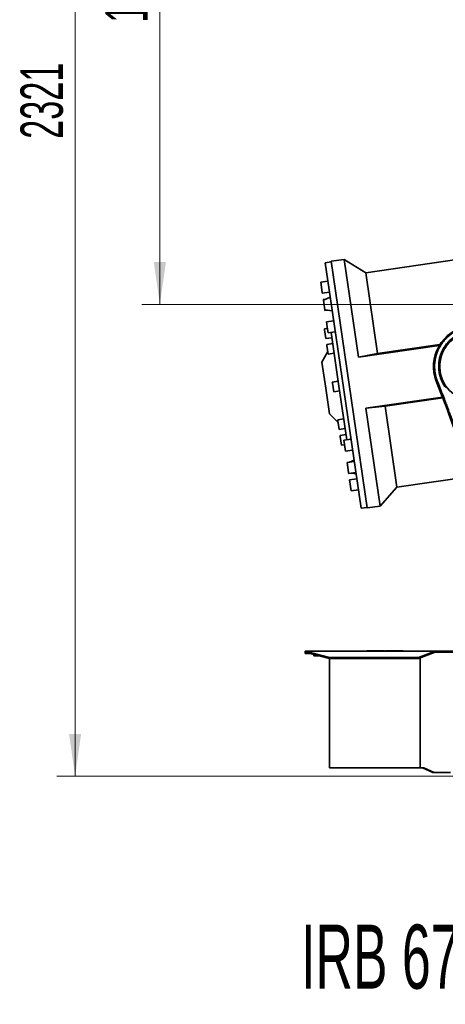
# Model space of a CAD drawing. Header units: millimetres. Extents: x 0 to 11920, y 0 to 8400.
# Tile 40 of 56: x 6791 to 7494, y 4578 to 6206. Entities that reach past the tile are written whole.
import ezdxf

# ---------------------------------------------------------------- set-up
doc = ezdxf.new("R2010")
doc.units = ezdxf.units.MM
doc.header["$LTSCALE"] = 20
doc.layers.add('SVART_TEXT', color=7, linetype='Continuous')
doc.styles.add('SLDTEXTSTYLE0', font='TXT', dxfattribs={"width": 0.605})
doc.dimstyles.new('SLDDIMSTYLE0', dxfattribs={"dimtxt": 70, "dimasz": 70, "dimexe": 0, "dimexo": 0.0625, "dimgap": 17.5, "dimtad": 1, "dimdec": 1, "dimrnd": 1e-09, "dimzin": 12, "dimdsep": 46, "dimtxsty": 'SLDTEXTSTYLE0', "dimsah": 1, "dimcen": 0.09, "dimadec": 0, "dimazin": 3, "dimtfac": 1, "dimtofl": 0, "dimtmove": 0, "dimatfit": 3, "dimfxl": 1, "dimfrac": 2, "dimtolj": 1, "dimtzin": 12, "dimarcsym": 0})
doc.dimstyles.new('SLDDIMSTYLE1', dxfattribs={"dimtxt": 70, "dimasz": 70, "dimexe": 0, "dimexo": 0.0625, "dimgap": 17.5, "dimtad": 1, "dimdec": 0, "dimrnd": 1e-09, "dimzin": 12, "dimdsep": 46, "dimtxsty": 'SLDTEXTSTYLE0', "dimsah": 1, "dimcen": 0.09, "dimadec": 0, "dimazin": 3, "dimtfac": 1, "dimtofl": 0, "dimtmove": 0, "dimatfit": 3, "dimfxl": 1, "dimfrac": 2, "dimtolj": 1, "dimtzin": 12, "dimarcsym": 0})

# ---------------------------------------------------------------- blocks, each defined once
blk = doc.blocks.new('_D_6')
at = {"color": 7, "linetype": 'Continuous', "lineweight": 0}
for p, q in [((8029.1, 7276.5), (6852.1, 7276.5)), ((6882.1, 7276.5), (6882.1, 4955.4)), ((8095.6, 4955.4), (6852.1, 4955.4))]:
    blk.add_line(p, q, dxfattribs=at)
at = {"color": 7, "linetype": 'Continuous', "lineweight": 18}
for points in [[(6882.1, 7276.5), (6872.1, 7206.5), (6892.1, 7206.5)], [(6882.1, 4955.4), (6892.1, 5025.4), (6872.1, 5025.4)]]:
    blk.add_solid(points, dxfattribs=at)
at = {"color": 7, "linetype": 'Continuous', "lineweight": 18, "insert": (6791.9, 6009), "char_height": 70, "attachment_point": 1, "rotation": 90, "style": 'SLDTEXTSTYLE0'}
blk.add_mtext('2321', dxfattribs=at)
blk = doc.blocks.new('_D_10')
at = {"color": 7, "linetype": 'Continuous', "lineweight": 0}
for p, q in [((8240.1, 6880.4), (6992.1, 6880.4)), ((7022.1, 6880.4), (7022.1, 5735.4)), ((8240.1, 5735.4), (6992.1, 5735.4))]:
    blk.add_line(p, q, dxfattribs=at)
at = {"color": 7, "linetype": 'Continuous', "lineweight": 18}
for points in [[(7022.1, 6880.4), (7012.1, 6810.4), (7032.1, 6810.4)], [(7022.1, 5735.4), (7032.1, 5805.4), (7012.1, 5805.4)]]:
    blk.add_solid(points, dxfattribs=at)
at = {"color": 7, "linetype": 'Continuous', "lineweight": 18, "insert": (6931.9, 6200.9), "char_height": 70, "attachment_point": 1, "rotation": 90, "style": 'SLDTEXTSTYLE0'}
blk.add_mtext('1145', dxfattribs=at)

msp = doc.modelspace()

# ---------------------------------------------------------------- linework, layer by layer
at = {"color": 7, "linetype": 'Continuous', "lineweight": 35}
for p, q in [((7305.15, 5805.55), (7295.26, 5804.11)), ((7303.92, 5744.69), (7295.26, 5804.11)), ((7326.34, 5809.65), (7305.01, 5806.54)), ((7305.01, 5806.54), (7364.49, 5398.86)), ((7362.08, 5787.58), (7326.34, 5809.65)), ((7326.34, 5809.65), (7349.95, 5647.87)), ((7512.81, 5809.57), (7362.08, 5787.58)), ((7362.08, 5787.58), (7381.57, 5653.97)), ((7299.68, 5773.79), (7287.8, 5772.06)), ((7287.8, 5772.06), (7290.29, 5755)), ((7290.29, 5755), (7290.44, 5753.98)), ((7290.44, 5753.98), (7302.32, 5755.72)), ((7303.58, 5747.04), (7292.17, 5742.13)), ((7296.2, 5743.86), (7292.01, 5743.25)), ((7292.01, 5743.25), (7292.17, 5742.13)), ((7292.17, 5742.13), (7294.48, 5726.3)), ((7354.45, 5398.4), (7303.92, 5744.69)), ((7294.48, 5726.3), (7306.82, 5724.85)), ((7294.48, 5726.3), (7294.64, 5725.17)), ((7294.64, 5725.17), (7298.84, 5725.79)), ((7309.27, 5708.02), (7297.4, 5706.29)), ((7297.4, 5706.29), (7299.17, 5694.18)), ((7298.95, 5695.64), (7294.01, 5694.92)), ((7294.01, 5694.92), (7294.28, 5693.02)), ((7294.28, 5693.02), (7296.35, 5678.82)), ((7299.17, 5694.18), (7300.04, 5688.21)), ((7300.04, 5688.21), (7311.91, 5689.94)), ((7317.92, 5600.24), (7304.98, 5688.93)), ((7296.35, 5678.82), (7306.25, 5680.26)), ((7307.66, 5670.57), (7297.77, 5669.12)), ((7297.77, 5669.12), (7298.05, 5667.23)), ((7298.05, 5667.23), (7300.12, 5653.02)), ((7307.48, 5671.8), (7306.73, 5670.43)), ((7483.57, 5667.36), (7349.95, 5647.87)), ((7381.57, 5653.97), (7484.57, 5668.99)), ((7299.49, 5657.34), (7289.89, 5639.98)), ((7300.12, 5653.02), (7310.01, 5654.47)), ((7349.95, 5647.87), (7381.57, 5653.97)), ((7296.15, 5597.07), (7289.89, 5639.98)), ((7316.75, 5608.29), (7306.85, 5606.85)), ((7306.85, 5606.85), (7307.13, 5604.96)), ((7307.13, 5604.96), (7309.2, 5590.75)), ((7330.86, 5511.55), (7317.92, 5600.24)), ((7487.39, 5585.88), (7478.63, 5608.57)), ((7480.24, 5609.2), (7480.32, 5609)), ((7480.32, 5609), (7481.62, 5605.63)), ((7481.62, 5605.63), (7482.9, 5602.32)), ((7492.53, 5600.15), (7492.91, 5599.57)), ((7492.91, 5599.57), (7494.27, 5597.67)), ((7302.42, 5554.15), (7296.15, 5597.07)), ((7309.2, 5590.75), (7319.1, 5592.19)), ((7362.22, 5563.76), (7488.8, 5582.22)), ((7394.27, 5566.95), (7362.22, 5563.76)), ((7489.34, 5580.82), (7394.27, 5566.95)), ((7394.27, 5566.95), (7413.76, 5433.33)), ((7302.42, 5554.15), (7316.57, 5540.26)), ((7362.22, 5563.76), (7385.82, 5401.97)), ((7325.84, 5546.02), (7315.94, 5544.58)), ((7315.94, 5544.58), (7316.22, 5542.68)), ((7316.22, 5542.68), (7318.29, 5528.48)), ((7318.29, 5528.48), (7328.18, 5529.92)), ((7329.6, 5520.23), (7319.7, 5518.78)), ((7319.7, 5518.78), (7319.98, 5516.89)), ((7327.25, 5529.78), (7328.36, 5528.69)), ((7319.98, 5516.89), (7322.05, 5502.68)), ((7322.05, 5502.68), (7327, 5503.4)), ((7337.79, 5512.56), (7325.92, 5510.83)), ((7325.92, 5510.83), (7328.55, 5492.75)), ((7328.55, 5492.75), (7340.43, 5494.48)), ((7343.18, 5475.6), (7331.31, 5473.87)), ((7331.31, 5473.87), (7333.68, 5457.65)), ((7342.88, 5477.66), (7335.5, 5474.48)), ((7333.68, 5457.65), (7333.95, 5455.79)), ((7333.95, 5455.79), (7345.82, 5457.52)), ((7338.14, 5456.4), (7346.12, 5455.46)), ((7347.39, 5446.79), (7335.51, 5445.06)), ((7335.51, 5445.06), (7338.15, 5426.98)), ((7413.76, 5433.33), (7535.67, 5451.12)), ((7338.15, 5426.98), (7350.02, 5428.71)), ((7385.82, 5401.97), (7413.76, 5433.33)), ((7354.45, 5398.4), (7364.34, 5399.85)), ((7364.49, 5398.86), (7385.82, 5401.97)), ((7262.12, 5162.37), (7262.12, 5162.18)), ((7262.12, 5162.37), (7476.88, 5162.37)), ((7262.12, 5162.18), (7302.12, 5151.62)), ((7262.12, 5162.18), (7262.12, 5160.37)), ((7262.12, 5160.37), (7302.12, 5149.8)), ((7262.12, 5160.37), (7262.12, 5158.37)), ((7363.99, 5162.87), (7363.99, 5162.37)), ((7363.99, 5162.87), (7393.38, 5162.87)), ((7393.38, 5162.87), (7393.38, 5162.37)), ((7394.86, 5162.87), (7394.86, 5162.37)), ((7394.86, 5162.87), (7400.33, 5162.87)), ((7400.33, 5162.87), (7400.33, 5162.37)), ((7400.33, 5162.87), (7423.95, 5162.87)), ((7423.95, 5162.87), (7423.95, 5162.37)), ((7449.54, 5151.62), (7476.63, 5162)), ((7449.54, 5149.8), (7476.63, 5160.18)), ((7476.63, 5160.18), (7476.63, 5162)), ((7476.63, 5160.18), (7477.12, 5160.37)), ((7477.12, 5162.37), (7476.88, 5162.37)), ((7477.12, 5162.37), (7477.12, 5160.37)), ((7477.12, 5162.37), (7514.12, 5162.37)), ((7477.12, 5160.37), (7514.12, 5160.37)), ((7262.12, 5158.37), (7269.69, 5158.37)), ((7276.59, 5156.55), (7276.59, 5154.29)), ((7285.14, 5154.29), (7276.59, 5154.29)), ((7302.12, 5151.62), (7449.54, 5151.62)), ((7302.12, 5151.62), (7302.12, 5149.8)), ((7302.12, 5149.8), (7449.54, 5149.8)), ((7302.12, 5149.8), (7302.12, 4969.37)), ((7449.54, 5151.62), (7449.54, 5149.8)), ((7451.98, 5150.74), (7451.98, 4969.37)), ((7302.02, 5135.37), (7302.12, 5135.37)), ((7302.02, 5135.32), (7302.12, 5135.32)), ((7302.02, 5133.93), (7302.12, 5133.93)), ((7302.02, 5132.42), (7302.12, 5132.42)), ((7302.02, 5132.42), (7302.02, 5130.37)), ((7302.02, 5130.37), (7302.12, 5130.37)), ((7302.02, 5055.43), (7302.12, 5055.43)), ((7302.02, 5055.37), (7302.12, 5055.37)), ((7302.02, 5054.07), (7302.12, 5054.07)), ((7302.02, 5053), (7302.12, 5053)), ((7302.02, 5051.8), (7302.12, 5051.8)), ((7302.02, 5050.37), (7302.12, 5050.37)), ((7302.02, 5050.31), (7302.12, 5050.31)), ((7451.98, 4969.37), (7302.12, 4969.37)), ((7457.98, 4969.37), (7451.98, 4969.37)), ((7455.86, 4969.37), (7472.83, 4961.37)), ((7457.98, 4969.37), (7474.96, 4961.37)), ((7474.96, 4961.37), (7472.83, 4961.37)), ((7474.96, 4961.37), (7502.36, 4961.37))]:
    msp.add_line(p, q, dxfattribs=at)
at = {"color": 8, "linetype": 'Continuous', "lineweight": 18}
msp.add_line((7478.63, 5608.57), (7480.24, 5609.2), dxfattribs=at)
at = {"color": 7, "linetype": 'Continuous', "lineweight": 35}
for radius, start, end in [(67.52, 100.31754, 201.1), (59, 27.65348, 214.36508), (57.21, 305.52605, 275.45125)]:
    msp.add_arc((7541.62, 5632.88), radius, start, end, dxfattribs=at)
msp.add_ellipse((7478.96, 5585.88), major_axis=(-58.03, 149.97), ratio=0.0488766, start_param=4.012801, end_param=4.6934794, dxfattribs=at)
for points, knots in [([(7531.18, 5697.83), (7530.81, 5697.77), (7529.59, 5697.57), (7527.33, 5697.12), (7523.28, 5696.13), (7518.21, 5694.47), (7512.4, 5691.93), (7507.49, 5689.21), (7503.24, 5686.37), (7499.63, 5683.59), (7496.22, 5680.56), (7492.14, 5676.4), (7487.58, 5670.73), (7483.52, 5664.05), (7480.53, 5657.55), (7478.41, 5651.5), (7477.18, 5646.39), (7476.51, 5642.44), (7476.18, 5639.78), (7475.95, 5637.15), (7475.84, 5634.54), (7475.82, 5631.97), (7475.91, 5629.44), (7476.08, 5626.94), (7476.34, 5624.58), (7476.65, 5622.47), (7476.95, 5620.76), (7477.26, 5619.22), (7477.62, 5617.62), (7478.09, 5615.75), (7478.62, 5613.91), (7479.18, 5612.13), (7479.7, 5610.62), (7480.08, 5609.62), (7480.24, 5609.2)], [0, 0, 0, 0, 0.0094964, 0.0318301, 0.0589901, 0.1163222, 0.1682821, 0.2212336, 0.2601508, 0.299068, 0.3379853, 0.3769026, 0.4482726, 0.5238946, 0.5766951, 0.6313872, 0.6879705, 0.7111874, 0.7340868, 0.7566685, 0.7789327, 0.8008793, 0.8225083, 0.8438198, 0.8650875, 0.8833419, 0.898583, 0.9094952, 0.9236675, 0.9405729, 0.9589918, 0.9727106, 0.9884121, 1, 1, 1, 1]), ([(7488.24, 5658.11), (7488.37, 5658.39), (7489.78, 5661.32), (7492.96, 5666.65), (7498.2, 5673.15), (7503.96, 5678.53), (7509.98, 5682.86), (7516.24, 5686.37), (7520.63, 5688.03), (7522.71, 5688.81)], [0, 0, 0, 0, 0.0198963, 0.2055312, 0.3911907, 0.5470293, 0.7035121, 0.859402, 1, 1, 1, 1]), ([(7483.25, 5641.57), (7483.63, 5643.75), (7484.39, 5648.12), (7485.88, 5652.29), (7486.63, 5654.38)], [0, 0, 0, 0, 0.49964635, 1, 1, 1, 1]), ([(7486.63, 5654.38), (7486.91, 5655.07), (7487.41, 5656.33), (7487.98, 5657.55), (7488.24, 5658.11)], [0, 0, 0, 0, 0.5480724, 1, 1, 1, 1]), ([(7483.18, 5624.7), (7482.91, 5627.1), (7482.37, 5631.91), (7482.75, 5636.74), (7482.94, 5639.16)], [0, 0, 0, 0, 0.4980394, 1, 1, 1, 1]), ([(7483.25, 5641.57), (7483.19, 5641.17), (7483.08, 5640.37), (7482.99, 5639.56), (7482.94, 5639.16)], [0, 0, 0, 0, 0.4999932, 1, 1, 1, 1]), ([(7483.18, 5624.7), (7483.26, 5624.14), (7483.43, 5623), (7483.65, 5621.87), (7483.75, 5621.31)], [0, 0, 0, 0, 0.50000978, 1, 1, 1, 1]), ([(7483.75, 5621.31), (7483.89, 5620.62), (7484.17, 5619.23), (7484.53, 5617.86), (7484.71, 5617.18)], [0, 0, 0, 0, 0.4998257, 1, 1, 1, 1]), ([(7484.71, 5617.18), (7485.17, 5615.68), (7486.08, 5612.68), (7487.9, 5608.34), (7490, 5604.12), (7491.68, 5601.47), (7492.53, 5600.15)], [0, 0, 0, 0, 0.249205, 0.5000561, 0.7492098, 1, 1, 1, 1]), ([(7482.9, 5602.32), (7484.42, 5598.38), (7487.47, 5590.5), (7491.54, 5579.93), (7495.06, 5570.65), (7498.03, 5562.71), (7500.91, 5554.92), (7503.68, 5547.34), (7506.32, 5539.99), (7509.27, 5531.65), (7512.45, 5522.47), (7532.61, 5464.16), (7551.82, 5408.78), (7569.82, 5356.88)], [0, 0, 0, 0, 0.0422372, 0.0844408, 0.1131328, 0.1418659, 0.1705543, 0.1989364, 0.2273623, 0.2557426, 0.2996612, 0.3435997, 1, 1, 1, 1]), ([(7476.63, 5162), (7476.67, 5162.06), (7476.75, 5162.18), (7476.84, 5162.31), (7476.88, 5162.37)], [0, 0, 0, 0, 0.5026451, 1, 1, 1, 1])]:
    msp.add_open_spline(points, degree=3, knots=knots, dxfattribs=at)

# ---------------------------------------------------------------- texts
at = {"layer": 'SVART_TEXT', "insert": (7255.39, 4710.03), "char_height": 105.8333, "attachment_point": 1, "style": 'SLDTEXTSTYLE0'}
msp.add_mtext('IRB 6700-245/3.00', dxfattribs=at)

# ---------------------------------------------------------------- dimensions: what is measured, and where the dimension line sits
at = {"color": 7, "linetype": 'Continuous', "lineweight": 18}
for base, p1, p2, dimstyle, picture, middle in [((6882.12, 4955.37), (8033.12, 7276.52), (8099.62, 4955.37), 'SLDDIMSTYLE1', '_D_6', (6882.12, 6115.94)), ((7022.12, 5735.37), (8244.12, 6880.37), (8244.12, 5735.37), 'SLDDIMSTYLE0', '_D_10', (7022.12, 6307.87))]:
    dim = msp.add_linear_dim(base=base, p1=p1, p2=p2, angle=90, dimstyle=dimstyle, dxfattribs=at)
    dim.commit()
    dim.dimension.update_dxf_attribs({"geometry": picture, "text_midpoint": middle, "dimtype": 160})

doc.saveas('drawing.dxf')
